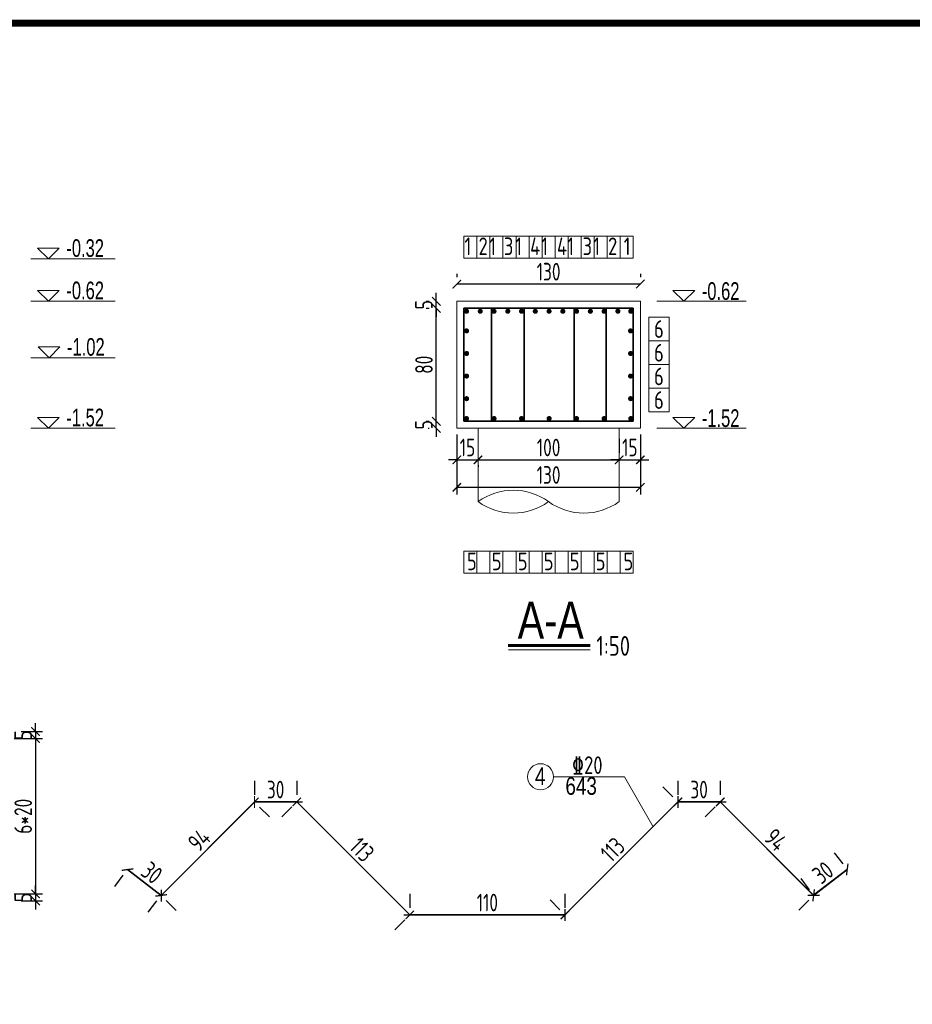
# Model space of a CAD drawing. Header units: inches. Extents: x 112594 to 193184, y 44995 to 116598.
# Tile 140 of 153: x 188533 to 189798, y 98867 to 100262. Entities that reach past the tile are written whole.
import ezdxf

# ---------------------------------------------------------------- set-up
doc = ezdxf.new("R2010")
doc.units = ezdxf.units.IN
doc.header["$MEASUREMENT"] = 0
doc.layers.get('0').update_dxf_attribs({"lineweight": 15})
for name, color, linetype, lineweight in [('0指引线', 4, 'Continuous', 18), ('0文字', 6, 'Continuous', 18), ('0细实线', 1, 'Continuous', 15), ('0钢筋', 3, 'Continuous', 35), ('BM1', 7, 'Continuous', 15), ('粗线', 1, 'Continuous', 40)]:
    doc.layers.add(name, color=color, linetype=linetype, lineweight=lineweight)
doc.layers.add('配筋2', color=2, linetype='Continuous')
doc.styles.add('hz-e', font='hztxt_e.shx', dxfattribs={"width": 0.75, "bigfont": 'hztxt.shx'})
doc.styles.add('HZTXT', font='tssdeng.shx', dxfattribs={"width": 0.75, "bigfont": 'hztxt.shx'})
doc.styles.add('TSSD_Dimension', font='Tssdeng.shx', dxfattribs={"width": 0.7, "bigfont": 'hztxt.shx'})
doc.dimstyles.new('3', dxfattribs={"dimtxt": 25, "dimasz": 12, "dimexe": 10, "dimexo": 30, "dimgap": 5, "dimtad": 1, "dimdec": 0, "dimzin": 0, "dimdsep": 46, "dimtxsty": 'HZTXT', "dimblk": 'ARCHTICK', "dimcen": 0, "dimclrt": 7, "dimazin": 2, "dimtfac": 1, "dimtdec": 0, "dimtix": 1, "dimtmove": 2, "dimatfit": 3, "dimfxl": 250, "dimtolj": 1, "dimtzin": 0, "dimarcsym": 0})

# ---------------------------------------------------------------- blocks, each defined once
blk = doc.blocks.new('g')
at = {"ltscale": 2}
for p, q in [((-15.4, 0), (-30.8, 15.3)), ((-30.8, 15.3), (0, 15.3)), ((0, 15.3), (-15.4, 0))]:
    blk.add_line(p, q, dxfattribs=at)
blk = doc.blocks.new('gg')
at = {"layer": '粗线', "const_width": 1.2}
blk.add_lwpolyline([(0.6, 0, -1), (-0.6, 0, -1)], format="xyb", close=True, dxfattribs=at)
blk = doc.blocks.new('_ArchTick')
at = {"color": 0, "linetype": 'ByBlock', "const_width": 0.15}
blk.add_lwpolyline([(-0.5, -0.5), (0.5, 0.5)], dxfattribs=at)
blk = doc.blocks.new('*D1703')
at = {"color": 0, "lineweight": -2}
for p, q in [((188535.4, 99253.8), (188565.7, 99253.8)), ((188555.7, 99253.8), (188555.7, 99265.8)), ((188555.7, 99253.8), (188555.7, 99243.8)), ((188525.4, 99243.8), (188565.7, 99243.8)), ((188555.7, 99243.8), (188555.7, 99231.8))]:
    blk.add_line(p, q, dxfattribs=at)
at = {"color": 0, "lineweight": -2, "xscale": 12, "yscale": 12, "zscale": 12}
for p, rotation in [((188555.7, 99253.8), 270), ((188555.7, 99243.8), 90)]:
    blk.add_blockref('_ArchTick', p, dxfattribs=dict(at, rotation=rotation))
at = {"color": 7, "insert": (188538.2, 99248.8), "char_height": 25, "attachment_point": 5, "rotation": 90, "style": 'HZTXT'}
blk.add_mtext('\\A1;5', dxfattribs=at)
blk = doc.blocks.new('*D1704')
at = {"color": 0, "lineweight": -2}
for p, q in [((188525.4, 99243.8), (188565.7, 99243.8)), ((188555.7, 99243.8), (188555.7, 99023.8)), ((188525.4, 99023.8), (188565.7, 99023.8))]:
    blk.add_line(p, q, dxfattribs=at)
at = {"color": 0, "lineweight": -2, "xscale": 12, "yscale": 12, "zscale": 12}
for p, rotation in [((188555.7, 99243.8), 90), ((188555.7, 99023.8), 270)]:
    blk.add_blockref('_ArchTick', p, dxfattribs=dict(at, rotation=rotation))
at = {"color": 7, "insert": (188538.2, 99133.8), "char_height": 25, "attachment_point": 5, "rotation": 90, "style": 'HZTXT'}
blk.add_mtext('\\A1;6*20', dxfattribs=at)
blk = doc.blocks.new('*D1705')
at = {"color": 0, "lineweight": -2}
for p, q in [((188555.7, 99023.8), (188555.7, 99035.8)), ((188525.4, 99023.8), (188565.7, 99023.8)), ((188555.7, 99023.8), (188555.7, 99013.8)), ((188535.4, 99013.8), (188565.7, 99013.8)), ((188555.7, 99013.8), (188555.7, 99001.8))]:
    blk.add_line(p, q, dxfattribs=at)
at = {"color": 0, "lineweight": -2, "xscale": 12, "yscale": 12, "zscale": 12}
for p, rotation in [((188555.7, 99023.8), 270), ((188555.7, 99013.8), 90)]:
    blk.add_blockref('_ArchTick', p, dxfattribs=dict(at, rotation=rotation))
at = {"color": 7, "insert": (188538.2, 99018.8), "char_height": 25, "attachment_point": 5, "rotation": 90, "style": 'HZTXT'}
blk.add_mtext('\\A1;5', dxfattribs=at)
blk = doc.blocks.new('*D1707')
at = {"color": 0, "lineweight": -2}
for p, q in [((188686.1, 99058.3), (188733.6, 99021.7)), ((188667.8, 99034.5), (188680, 99050.3)), ((188715.3, 98997.9), (188727.5, 99013.8))]:
    blk.add_line(p, q, dxfattribs=at)
at = {"color": 0, "lineweight": -2, "xscale": 12, "yscale": 12, "zscale": 12}
for p, rotation in [((188686.1, 99058.3), 142.4314079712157), ((188733.6, 99021.7), 322.4314079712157)]:
    blk.add_blockref('_ArchTick', p, dxfattribs=dict(at, rotation=rotation))
at = {"color": 7, "insert": (188720.5, 99053.8), "char_height": 25, "attachment_point": 5, "rotation": 322.4314, "style": 'HZTXT'}
blk.add_mtext('\\A1;30', dxfattribs=at)
blk = doc.blocks.new('*D1708')
at = {"color": 0, "lineweight": -2}
for p, q in [((188733.8, 99021.5), (188865.9, 99154)), ((188887, 99133), (188873, 99146.9)), ((188754.9, 99000.5), (188740.9, 99014.5))]:
    blk.add_line(p, q, dxfattribs=at)
at = {"color": 0, "lineweight": -2, "xscale": 12, "yscale": 12, "zscale": 12}
for p, rotation in [((188865.9, 99154), 45.06481601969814), ((188733.8, 99021.5), 225.0648160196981)]:
    blk.add_blockref('_ArchTick', p, dxfattribs=dict(at, rotation=rotation))
at = {"color": 7, "insert": (188787.5, 99100.1), "char_height": 25, "attachment_point": 5, "rotation": 45.0648, "style": 'HZTXT'}
blk.add_mtext('\\A1;94', dxfattribs=at)
blk = doc.blocks.new('*D1709')
at = {"color": 0, "lineweight": -2}
for p, q in [((188865.8, 99184.1), (188865.8, 99164.1)), ((188925.8, 99184.1), (188925.8, 99164.1)), ((188865.8, 99154.1), (188925.8, 99154.1))]:
    blk.add_line(p, q, dxfattribs=at)
at = {"color": 0, "lineweight": -2, "xscale": 12, "yscale": 12, "zscale": 12, "rotation": 180}
blk.add_blockref('_ArchTick', (188865.8, 99154.1), dxfattribs=at)
at = {"color": 0, "lineweight": -2, "xscale": 12, "yscale": 12, "zscale": 12}
blk.add_blockref('_ArchTick', (188925.8, 99154.1), dxfattribs=at)
at = {"color": 7, "insert": (188895.8, 99171.6), "char_height": 25, "attachment_point": 5, "style": 'HZTXT'}
blk.add_mtext('\\A1;30', dxfattribs=at)
blk = doc.blocks.new('*D1710')
at = {"color": 0, "lineweight": -2}
for p, q in [((188904.6, 99132.9), (188918.7, 99147.1)), ((188925.8, 99154.1), (189085.8, 98994.1)), ((189064.6, 98972.9), (189078.7, 98987.1))]:
    blk.add_line(p, q, dxfattribs=at)
at = {"color": 0, "lineweight": -2, "xscale": 12, "yscale": 12, "zscale": 12}
for p, rotation in [((188925.8, 99154.1), 134.9999999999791), ((189085.8, 98994.1), 314.9999999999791)]:
    blk.add_blockref('_ArchTick', p, dxfattribs=dict(at, rotation=rotation))
at = {"color": 7, "insert": (189018.2, 99086.5), "char_height": 25, "attachment_point": 5, "rotation": 315, "style": 'HZTXT'}
blk.add_mtext('\\A1;113', dxfattribs=at)
blk = doc.blocks.new('*D1711')
at = {"color": 0, "lineweight": -2}
for p, q in [((189085.8, 99024.1), (189085.8, 99004.1)), ((189305.8, 99024.1), (189305.8, 99004.1)), ((189085.8, 98994.1), (189305.8, 98994.1))]:
    blk.add_line(p, q, dxfattribs=at)
at = {"color": 0, "lineweight": -2, "xscale": 12, "yscale": 12, "zscale": 12, "rotation": 180}
blk.add_blockref('_ArchTick', (189085.8, 98994.1), dxfattribs=at)
at = {"color": 0, "lineweight": -2, "xscale": 12, "yscale": 12, "zscale": 12}
blk.add_blockref('_ArchTick', (189305.8, 98994.1), dxfattribs=at)
at = {"color": 7, "insert": (189195.8, 99011.6), "char_height": 25, "attachment_point": 5, "style": 'HZTXT'}
blk.add_mtext('\\A1;110', dxfattribs=at)
blk = doc.blocks.new('*D1712')
at = {"color": 0, "lineweight": -2}
for p, q in [((189444.6, 99175.4), (189458.7, 99161.2)), ((189305.8, 98994.1), (189465.8, 99154.1)), ((189284.6, 99015.4), (189298.7, 99001.2))]:
    blk.add_line(p, q, dxfattribs=at)
at = {"color": 0, "lineweight": -2, "xscale": 12, "yscale": 12, "zscale": 12}
for p, rotation in [((189465.8, 99154.1), 44.99999999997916), ((189305.8, 98994.1), 224.9999999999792)]:
    blk.add_blockref('_ArchTick', p, dxfattribs=dict(at, rotation=rotation))
at = {"color": 7, "insert": (189373.4, 99086.5), "char_height": 25, "attachment_point": 5, "rotation": 45, "style": 'HZTXT'}
blk.add_mtext('\\A1;113', dxfattribs=at)
blk = doc.blocks.new('*D1713')
at = {"color": 0, "lineweight": -2}
for p, q in [((189465.8, 99184.1), (189465.8, 99164.1)), ((189525.8, 99184.1), (189525.8, 99164.1)), ((189465.8, 99154.1), (189525.8, 99154.1))]:
    blk.add_line(p, q, dxfattribs=at)
at = {"color": 0, "lineweight": -2, "xscale": 12, "yscale": 12, "zscale": 12, "rotation": 180}
blk.add_blockref('_ArchTick', (189465.8, 99154.1), dxfattribs=at)
at = {"color": 0, "lineweight": -2, "xscale": 12, "yscale": 12, "zscale": 12}
blk.add_blockref('_ArchTick', (189525.8, 99154.1), dxfattribs=at)
at = {"color": 7, "insert": (189495.8, 99171.6), "char_height": 25, "attachment_point": 5, "style": 'HZTXT'}
blk.add_mtext('\\A1;30', dxfattribs=at)
blk = doc.blocks.new('*D1714')
at = {"color": 0, "lineweight": -2}
for p, q in [((189504.6, 99132.9), (189518.7, 99147.1)), ((189525.8, 99154.1), (189658.1, 99021.8)), ((189636.9, 99000.6), (189651.1, 99014.8))]:
    blk.add_line(p, q, dxfattribs=at)
at = {"color": 0, "lineweight": -2, "xscale": 12, "yscale": 12, "zscale": 12}
for p, rotation in [((189525.8, 99154.1), 134.9999999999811), ((189658.1, 99021.8), 314.9999999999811)]:
    blk.add_blockref('_ArchTick', p, dxfattribs=dict(at, rotation=rotation))
at = {"color": 7, "insert": (189604.3, 99100.4), "char_height": 25, "attachment_point": 5, "rotation": 315, "style": 'HZTXT'}
blk.add_mtext('\\A1;94', dxfattribs=at)
blk = doc.blocks.new('*D1715')
at = {"color": 0, "lineweight": -2}
for p, q in [((189687.4, 99082.2), (189699.6, 99066.3)), ((189658.1, 99021.8), (189705.7, 99058.4)), ((189639.8, 99045.6), (189652, 99029.8))]:
    blk.add_line(p, q, dxfattribs=at)
at = {"color": 0, "lineweight": -2, "xscale": 12, "yscale": 12, "zscale": 12}
for p, rotation in [((189705.7, 99058.4), 37.56859202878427), ((189658.1, 99021.8), 217.5685920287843)]:
    blk.add_blockref('_ArchTick', p, dxfattribs=dict(at, rotation=rotation))
at = {"color": 7, "insert": (189671.2, 99054), "char_height": 25, "attachment_point": 5, "rotation": 37.5686, "style": 'HZTXT'}
blk.add_mtext('\\A1;30', dxfattribs=at)
blk = doc.blocks.new('*D1754')
at = {"color": 0, "lineweight": -2}
for p, q in [((189152.6, 99638.6), (189140.6, 99638.6)), ((189152.6, 99638.6), (189182.6, 99638.6)), ((189152.6, 99631.2), (189152.6, 99628.6)), ((189182.6, 99638.6), (189194.6, 99638.6)), ((189182.6, 99631.2), (189182.6, 99628.6))]:
    blk.add_line(p, q, dxfattribs=at)
at = {"color": 0, "lineweight": -2, "xscale": 12, "yscale": 12, "zscale": 12}
blk.add_blockref('_ArchTick', (189152.6, 99638.6), dxfattribs=at)
at = {"color": 0, "lineweight": -2, "xscale": 12, "yscale": 12, "zscale": 12, "rotation": 180}
blk.add_blockref('_ArchTick', (189182.6, 99638.6), dxfattribs=at)
at = {"color": 7, "insert": (189167.6, 99656.1), "char_height": 25, "attachment_point": 5, "style": 'HZTXT'}
blk.add_mtext('\\A1;15', dxfattribs=at)
blk = doc.blocks.new('*D1755')
at = {"color": 0, "lineweight": -2}
for p, q in [((189382.6, 99668.6), (189382.6, 99648.6)), ((189182.6, 99638.6), (189382.6, 99638.6)), ((189182.6, 99631.2), (189182.6, 99628.6))]:
    blk.add_line(p, q, dxfattribs=at)
at = {"color": 0, "lineweight": -2, "xscale": 12, "yscale": 12, "zscale": 12, "rotation": 180}
blk.add_blockref('_ArchTick', (189182.6, 99638.6), dxfattribs=at)
at = {"color": 0, "lineweight": -2, "xscale": 12, "yscale": 12, "zscale": 12}
blk.add_blockref('_ArchTick', (189382.6, 99638.6), dxfattribs=at)
at = {"color": 7, "insert": (189282.6, 99656.1), "char_height": 25, "attachment_point": 5, "style": 'HZTXT'}
blk.add_mtext('\\A1;100', dxfattribs=at)
blk = doc.blocks.new('*D1756')
at = {"color": 0, "lineweight": -2}
for p, q in [((189382.6, 99668.6), (189382.6, 99648.6)), ((189382.6, 99638.6), (189370.6, 99638.6)), ((189382.6, 99638.6), (189412.6, 99638.6)), ((189412.6, 99638.6), (189424.6, 99638.6)), ((189412.6, 99631.2), (189412.6, 99628.6))]:
    blk.add_line(p, q, dxfattribs=at)
at = {"color": 0, "lineweight": -2, "xscale": 12, "yscale": 12, "zscale": 12}
blk.add_blockref('_ArchTick', (189382.6, 99638.6), dxfattribs=at)
at = {"color": 0, "lineweight": -2, "xscale": 12, "yscale": 12, "zscale": 12, "rotation": 180}
blk.add_blockref('_ArchTick', (189412.6, 99638.6), dxfattribs=at)
at = {"color": 7, "insert": (189397.6, 99656.1), "char_height": 25, "attachment_point": 5, "style": 'HZTXT'}
blk.add_mtext('\\A1;15', dxfattribs=at)
blk = doc.blocks.new('*D1757')
at = {"color": 0, "lineweight": -2}
for p, q in [((189152.6, 99674.4), (189152.6, 99589.7)), ((189412.6, 99674.4), (189412.6, 99589.7)), ((189152.6, 99599.7), (189412.6, 99599.7))]:
    blk.add_line(p, q, dxfattribs=at)
at = {"color": 0, "lineweight": -2, "xscale": 12, "yscale": 12, "zscale": 12, "rotation": 180}
blk.add_blockref('_ArchTick', (189152.6, 99599.7), dxfattribs=at)
at = {"color": 0, "lineweight": -2, "xscale": 12, "yscale": 12, "zscale": 12}
blk.add_blockref('_ArchTick', (189412.6, 99599.7), dxfattribs=at)
at = {"color": 7, "insert": (189282.6, 99617.2), "char_height": 25, "attachment_point": 5, "style": 'HZTXT'}
blk.add_mtext('\\A1;130', dxfattribs=at)
blk = doc.blocks.new('*D1758')
at = {"color": 0, "lineweight": -2}
for p, q in [((189123.5, 99693.3), (189123.5, 99705.3)), ((189109.2, 99693.3), (189113.5, 99693.3)), ((189123.5, 99683.3), (189123.5, 99693.3)), ((189112.1, 99683.3), (189113.5, 99683.3)), ((189123.5, 99683.3), (189123.5, 99671.3))]:
    blk.add_line(p, q, dxfattribs=at)
at = {"color": 0, "lineweight": -2, "xscale": 12, "yscale": 12, "zscale": 12}
for p, rotation in [((189123.5, 99693.3), 270), ((189123.5, 99683.3), 90)]:
    blk.add_blockref('_ArchTick', p, dxfattribs=dict(at, rotation=rotation))
at = {"color": 7, "insert": (189106, 99688.3), "char_height": 25, "attachment_point": 5, "rotation": 90, "style": 'HZTXT'}
blk.add_mtext('\\A1;5', dxfattribs=at)
blk = doc.blocks.new('*D1759')
at = {"color": 0, "lineweight": -2}
for p, q in [((189109.2, 99853.3), (189113.5, 99853.3)), ((189123.5, 99693.3), (189123.5, 99853.3)), ((189109.2, 99693.3), (189113.5, 99693.3))]:
    blk.add_line(p, q, dxfattribs=at)
at = {"color": 0, "lineweight": -2, "xscale": 12, "yscale": 12, "zscale": 12}
for p, rotation in [((189123.5, 99853.3), 90), ((189123.5, 99693.3), 270)]:
    blk.add_blockref('_ArchTick', p, dxfattribs=dict(at, rotation=rotation))
at = {"color": 7, "insert": (189106, 99773.3), "char_height": 25, "attachment_point": 5, "rotation": 90, "style": 'HZTXT'}
blk.add_mtext('\\A1;80', dxfattribs=at)
blk = doc.blocks.new('*D1760')
at = {"color": 0, "lineweight": -2}
for p, q in [((189123.5, 99863.3), (189123.5, 99875.3)), ((189109.2, 99863.3), (189113.5, 99863.3)), ((189109.2, 99853.3), (189113.5, 99853.3)), ((189123.5, 99853.3), (189123.5, 99863.3)), ((189123.5, 99853.3), (189123.5, 99841.3))]:
    blk.add_line(p, q, dxfattribs=at)
at = {"color": 0, "lineweight": -2, "xscale": 12, "yscale": 12, "zscale": 12}
for p, rotation in [((189123.5, 99863.3), 270), ((189123.5, 99853.3), 90)]:
    blk.add_blockref('_ArchTick', p, dxfattribs=dict(at, rotation=rotation))
at = {"color": 7, "insert": (189106, 99858.3), "char_height": 25, "attachment_point": 5, "rotation": 90, "style": 'HZTXT'}
blk.add_mtext('\\A1;5', dxfattribs=at)
blk = doc.blocks.new('*D1761')
at = {"color": 0, "lineweight": -2}
for p, q in [((189152.6, 99901.9), (189152.6, 99897.6)), ((189412.6, 99901.9), (189412.6, 99897.6)), ((189412.6, 99887.6), (189152.6, 99887.6))]:
    blk.add_line(p, q, dxfattribs=at)
at = {"color": 0, "lineweight": -2, "xscale": 12, "yscale": 12, "zscale": 12, "rotation": 180}
blk.add_blockref('_ArchTick', (189152.6, 99887.6), dxfattribs=at)
at = {"color": 0, "lineweight": -2, "xscale": 12, "yscale": 12, "zscale": 12}
blk.add_blockref('_ArchTick', (189412.6, 99887.6), dxfattribs=at)
at = {"color": 7, "insert": (189282.6, 99905.1), "char_height": 25, "attachment_point": 5, "style": 'HZTXT'}
blk.add_mtext('\\A1;130', dxfattribs=at)

msp = doc.modelspace()

# ---------------------------------------------------------------- linework, layer by layer
for p, q in [((189162.57623, 99955.22845), (189402.57623, 99955.22845)), ((189162.57623, 99924.24953), (189162.57623, 99955.22845)), ((189162.57623, 99955.22845), (189162.57623, 99924.24953)), ((189181.03777, 99955.22845), (189181.03777, 99924.24953)), ((189199.49931, 99955.22845), (189199.49931, 99924.24953)), ((189217.96085, 99955.22845), (189217.96085, 99924.24953)), ((189236.42239, 99955.22845), (189236.42239, 99924.24953)), ((189254.88393, 99955.22845), (189254.88393, 99924.24953)), ((189273.34546, 99955.22845), (189273.34546, 99924.24953)), ((189291.807, 99955.22845), (189291.807, 99924.24953)), ((189310.26854, 99955.22845), (189310.26854, 99924.24953)), ((189328.73008, 99955.22845), (189328.73008, 99924.24953)), ((189347.19162, 99955.22845), (189347.19162, 99924.24953)), ((189365.65316, 99955.22845), (189365.65316, 99924.24953)), ((189384.1147, 99955.22845), (189384.1147, 99924.24953)), ((189402.57623, 99955.22845), (189402.57623, 99924.24953)), ((188549.01308, 99923.29468), (188668.72332, 99923.29468)), ((189162.57623, 99924.24953), (189402.57623, 99924.24953)), ((188549.01308, 99863.29468), (188668.72332, 99863.29468)), ((188549.01308, 99863.29468), (188668.72332, 99863.29468)), ((189435.97561, 99863.29468), (189562.73021, 99863.29468)), ((189435.97561, 99863.29468), (189562.73021, 99863.29468)), ((189424.77255, 99840.81697), (189424.77255, 99706.73859)), ((189424.77255, 99840.81697), (189453.52265, 99840.81697)), ((189453.52265, 99840.81697), (189453.52265, 99706.73859)), ((189424.77255, 99807.29737), (189453.52265, 99807.29737)), ((188549.01308, 99783.29468), (188668.72332, 99783.29468)), ((189424.77255, 99773.77778), (189453.52265, 99773.77778)), ((189424.77255, 99740.25819), (189453.52265, 99740.25819)), ((189424.77255, 99706.73859), (189453.52265, 99706.73859)), ((188549.01308, 99683.29468), (188668.72332, 99683.29468)), ((189435.97561, 99683.29468), (189562.73021, 99683.29468)), ((189162.57623, 99509.15476), (189402.57623, 99509.15476)), ((189162.57623, 99478.17584), (189162.57623, 99509.15476)), ((189162.57623, 99509.15476), (189162.57623, 99478.17584)), ((189181.03777, 99509.15476), (189181.03777, 99478.17584)), ((189199.49931, 99509.15476), (189199.49931, 99478.17584)), ((189217.96085, 99509.15476), (189217.96085, 99478.17584)), ((189236.42239, 99509.15476), (189236.42239, 99478.17584)), ((189254.88393, 99509.15476), (189254.88393, 99478.17584)), ((189273.34546, 99509.15476), (189273.34546, 99478.17584)), ((189291.807, 99509.15476), (189291.807, 99478.17584)), ((189310.26854, 99509.15476), (189310.26854, 99478.17584)), ((189328.73008, 99509.15476), (189328.73008, 99478.17584)), ((189347.19162, 99509.15476), (189347.19162, 99478.17584)), ((189365.65316, 99509.15476), (189365.65316, 99478.17584)), ((189384.1147, 99509.15476), (189384.1147, 99478.17584)), ((189402.57623, 99509.15476), (189402.57623, 99478.17584)), ((189162.57623, 99478.17584), (189402.57623, 99478.17584))]:
    msp.add_line(p, q)
at = {"lineweight": 60}
msp.add_line((189225.48742, 99375.72086), (189341.37197, 99375.72086), dxfattribs=at)
msp.add_lwpolyline([(189225.94442, 99369.53216), (189341.37197, 99369.53216)])
at = {"layer": '0指引线'}
for p, q in [((189289.59, 99189.79663), (189390.21456, 99189.79663)), ((189390.21456, 99189.79663), (189430.65732, 99118.99761))]:
    msp.add_line(p, q, dxfattribs=at)
msp.add_circle((189271.16477, 99189.79663), 18.42522, dxfattribs=at)
at = {"layer": '0细实线'}
for p, q in [((189152.57623, 99863.29468), (189412.57623, 99863.29468)), ((189152.57623, 99683.29468), (189152.57623, 99863.29468)), ((189412.57623, 99863.29468), (189412.57623, 99683.29468)), ((189412.57623, 99683.29468), (189152.57623, 99683.29468)), ((189182.57623, 99579.39733), (189182.57623, 99683.29468)), ((189382.57623, 99579.39733), (189382.57623, 99683.29468))]:
    msp.add_line(p, q, dxfattribs=at)
for centre, start, end in [((189232.57623, 99510.17127), 54.16049641, 125.83950358), ((189232.57623, 99648.62339), 234.16049638, 305.83950361), ((189332.57623, 99648.62339), 234.16049639, 305.83950362)]:
    msp.add_arc(centre, 85.39466, start, end, dxfattribs=at)
at = {"layer": '0钢筋'}
for p, q in [((189162.57623, 99853.29468), (189402.57623, 99853.29468)), ((189162.57623, 99693.29468), (189162.57623, 99853.29468)), ((189201.54217, 99853.29468), (189201.54217, 99693.29468)), ((189247.74945, 99853.29468), (189247.74945, 99693.29468)), ((189318.91299, 99853.29468), (189318.91299, 99693.29468)), ((189364.3358, 99853.29468), (189364.3358, 99693.29468)), ((189402.57623, 99693.29468), (189402.57623, 99853.29468)), ((189402.57623, 99693.29468), (189162.57623, 99693.29468)), ((188865.80525, 99154.14554), (188733.63983, 99021.68075)), ((188865.80525, 99154.14554), (188925.80525, 99154.14554)), ((188925.80525, 99154.14554), (189085.80525, 98994.14554)), ((189465.80525, 99154.14554), (189305.80525, 98994.14554)), ((189465.80525, 99154.14554), (189525.80525, 99154.14554)), ((189525.80525, 99154.14554), (189658.12234, 99021.82845)), ((188733.63983, 99021.68075), (188686.08239, 99058.2634)), ((189658.12234, 99021.82845), (189705.67978, 99058.4111)), ((189085.80525, 98994.14554), (189305.80525, 98994.14554))]:
    msp.add_line(p, q, dxfattribs=at)
at = {"layer": 'BM1', "color": 0, "linetype": 'Continuous', "const_width": 9.99898}
msp.add_lwpolyline([(186987.61391, 97387.0478), (186987.61391, 100257.05497), (191012.60324, 100257.05497), (191012.60324, 97387.0478)], close=True, dxfattribs=at)

# ---------------------------------------------------------------- block references
for p in [(188589.23727, 99923.29468), (188589.23727, 99863.29468), (188589.23727, 99863.29468), (189489.56797, 99863.29468), (189489.56797, 99863.29468), (188590.2106, 99783.29468), (188589.23727, 99683.29468), (189489.56797, 99683.29468)]:
    msp.add_blockref('g', p)
at = {"xscale": 3, "yscale": 3, "zscale": 3}
for p in [(189166.25769, 99849.05084), (189185.75769, 99849.05084), (189205.25769, 99849.05084), (189224.75769, 99849.05084), (189244.25769, 99849.05084), (189263.75769, 99849.05084), (189283.25769, 99849.05084), (189302.75769, 99849.05084), (189322.25769, 99849.05084), (189341.75769, 99849.05084), (189361.25769, 99849.05084), (189380.75769, 99849.05084), (189399.00868, 99849.05084), (189166.25769, 99697.10605), (189205.25769, 99697.10605), (189244.25769, 99697.10605), (189283.25769, 99697.10605), (189322.25769, 99697.10605), (189361.25769, 99697.10605), (189399.00868, 99697.10605)]:
    msp.add_blockref('gg', p, dxfattribs=at)
at = {"layer": '0钢筋', "yscale": 3, "zscale": 3}
for p, xscale in [((189166.42657, 99821.29468), 3), ((189398.7259, 99821.29468), -3), ((189166.42657, 99789.29468), 3), ((189398.7259, 99789.29468), -3), ((189166.42657, 99757.29468), 3), ((189398.7259, 99757.29468), -3), ((189166.42657, 99725.29468), 3), ((189398.7259, 99725.29468), -3)]:
    msp.add_blockref('gg', p, dxfattribs=dict(at, xscale=xscale))

# ---------------------------------------------------------------- texts
for s, height, style, width, p in [('-0.32', 25, 'hz-e', 0.7, (188599.31901, 99926.09152)), ('1', 25, 'HZTXT', 0.8, (189163.39756, 99928.59951)), ('2', 25, 'HZTXT', 0.8, (189183.30772, 99928.59951)), ('1', 25, 'HZTXT', 0.8, (189198.59756, 99928.59951)), ('3', 25, 'HZTXT', 0.8, (189219.25264, 99928.59951)), ('1', 25, 'HZTXT', 0.8, (189235.39756, 99928.59951)), ('4', 25, 'HZTXT', 0.8, (189256.43158, 99928.59951)), ('1', 25, 'HZTXT', 0.8, (189272.19756, 99928.59951)), ('4', 25, 'HZTXT', 0.8, (189294.43636, 99928.59951)), ('1', 25, 'HZTXT', 0.8, (189308.99756, 99928.59951)), ('3', 25, 'HZTXT', 0.8, (189330.78845, 99928.59951)), ('1', 25, 'HZTXT', 0.8, (189345.79756, 99928.59951)), ('2', 25, 'HZTXT', 0.8, (189366.84474, 99928.59951)), ('1', 25, 'HZTXT', 0.8, (189389.00491, 99928.59951)), ('-0.62', 25, 'hz-e', 0.7, (188599.31901, 99866.09152)), ('-0.62', 25, 'hz-e', 0.7, (189499.64971, 99865.22086)), ('6', 25, 'HZTXT', 0.8, (189431.99009, 99811.30031)), ('-1.02', 25, 'hz-e', 0.7, (188600.29233, 99786.09152)), ('6', 25, 'HZTXT', 0.8, (189431.99009, 99777.78071)), ('6', 25, 'HZTXT', 0.8, (189431.99009, 99744.26112)), ('6', 25, 'HZTXT', 0.8, (189431.99009, 99710.74153)), ('-1.52', 25, 'hz-e', 0.7, (188599.31901, 99686.09152)), ('-1.52', 25, 'hz-e', 0.7, (189499.64971, 99685.22086)), ('5', 25, 'HZTXT', 0.8, (189166.9061, 99482.33397)), ('5', 25, 'HZTXT', 0.8, (189202.1061, 99482.33397)), ('5', 25, 'HZTXT', 0.8, (189238.9061, 99482.33397)), ('5', 25, 'HZTXT', 0.8, (189275.7061, 99482.33397)), ('5', 25, 'HZTXT', 0.8, (189312.5061, 99482.33397)), ('5', 25, 'HZTXT', 0.8, (189349.3061, 99482.33397)), ('5', 25, 'HZTXT', 0.8, (189388.67007, 99482.33397)), ('A-A', 52.5, 'hz-e', 0.8, (189238.80035, 99385.3794)), ('1:50', 28, 'HZTXT', 0.8, (189350.21147, 99361.08695))]:
    msp.add_text(s, height=height, dxfattribs=dict(style=style, width=width)).set_placement(p)
at = {"layer": '0文字', "color": 2, "style": 'hz-e', "width": 0.8}
for s, p in [('4', (189263.26208, 99177.92232)), ('643', (189306.38331, 99164.18971))]:
    msp.add_text(s, height=25, dxfattribs=at).set_placement(p)
at = {"layer": '配筋2', "color": 2, "style": 'TSSD_Dimension', "width": 0.8}
msp.add_text('%%13220', height=25, rotation=0.00001699, dxfattribs=at).set_placement((189315.77979, 99193.68436))

# ---------------------------------------------------------------- dimensions: what is measured, and where the dimension line sits
for base, p1, p2, picture, middle in [((189152.57623, 99887.55542), (189412.57623, 99871.90825), (189152.57623, 99871.90825), '*D1761', (189282.57623, 99905.05542)), ((189412.57623, 99599.66157), (189152.57623, 99704.40071), (189412.57623, 99704.40071), '*D1757', (189282.57623, 99617.16157)), ((189182.57623, 99638.5751), (189152.57623, 99661.17548), (189182.57623, 99661.17548), '*D1754', (189167.57623, 99656.0751)), ((189382.57623, 99638.5751), (189182.57623, 99661.17548), (189382.57623, 99638.5751), '*D1755', (189282.57623, 99656.0751)), ((189412.57623, 99638.5751), (189382.57623, 99638.5751), (189412.57623, 99661.17548), '*D1756', (189397.57623, 99656.0751))]:
    dim = msp.add_linear_dim(base=base, p1=p1, p2=p2, dimstyle='3', override={"dimlfac": 0.5})
    dim.commit()
    dim.dimension.update_dxf_attribs({"geometry": picture, "text_midpoint": middle})
for base, p1, p2, picture, middle in [((189123.54488, 99863.29468), (189139.2004, 99853.29468), (189139.2004, 99863.29468), '*D1760', (189106.04488, 99858.29468)), ((189123.54488, 99853.29468), (189139.2004, 99693.29468), (189139.2004, 99853.29468), '*D1759', (189106.04488, 99773.29468)), ((189123.54488, 99693.29468), (189142.09067, 99683.29468), (189139.2004, 99693.29468), '*D1758', (189106.04488, 99688.29468)), ((188555.68845, 99243.80986), (188505.41326, 99253.80986), (188495.41326, 99243.80986), '*D1703', (188538.18845, 99248.80986)), ((188555.68845, 99013.80986), (188495.41326, 99023.80986), (188505.41326, 99013.80986), '*D1705', (188538.18845, 99018.80986))]:
    dim = msp.add_linear_dim(base=base, p1=p1, p2=p2, angle=90, dimstyle='3', override={"dimlfac": 0.5})
    dim.commit()
    dim.dimension.update_dxf_attribs({"geometry": picture, "text_midpoint": middle})
dim = msp.add_linear_dim(base=(188555.68845, 99023.80986), p1=(188495.41326, 99243.80986), p2=(188495.41326, 99023.80986), angle=90, text='6*20', dimstyle='3', override={"dimlfac": 0.5})
dim.commit()
dim.dimension.update_dxf_attribs({"geometry": '*D1704', "text_midpoint": (188538.18845, 99133.80986)})
for p1, p2, distance, picture, middle in [((188865.80525, 99154.14554), (188925.80525, 99154.14554), 0, '*D1709', (188895.80525, 99171.64554)), ((189465.80525, 99154.14554), (189525.80525, 99154.14554), 0, '*D1713', (189495.80525, 99171.64554)), ((189305.80525, 98994.14554), (189465.80525, 99154.14554), 0, '*D1712', (189373.43088, 99086.51991)), ((188733.63983, 99021.68075), (188865.80525, 99154.14554), -0.20264, '*D1708', (188787.47763, 99100.13039)), ((188925.80525, 99154.14554), (189085.80525, 98994.14554), 0, '*D1710', (189018.17962, 99086.51991)), ((189525.80525, 99154.14554), (189658.12234, 99021.82845), 0, '*D1714', (189604.33816, 99100.36137)), ((188686.08239, 99058.2634), (188733.63983, 99021.68075), 0, '*D1707', (188720.53105, 99053.843)), ((189658.12234, 99021.82845), (189705.67978, 99058.4111), 0, '*D1715', (189671.23112, 99053.9907)), ((189085.80525, 98994.14554), (189305.80525, 98994.14554), 0, '*D1711', (189195.80525, 99011.64554))]:
    dim = msp.add_aligned_dim(p1=p1, p2=p2, distance=distance, dimstyle='3', override={"dimlfac": 0.5})
    dim.commit()
    dim.dimension.update_dxf_attribs({"geometry": picture, "text_midpoint": middle})

doc.saveas('drawing.dxf')
